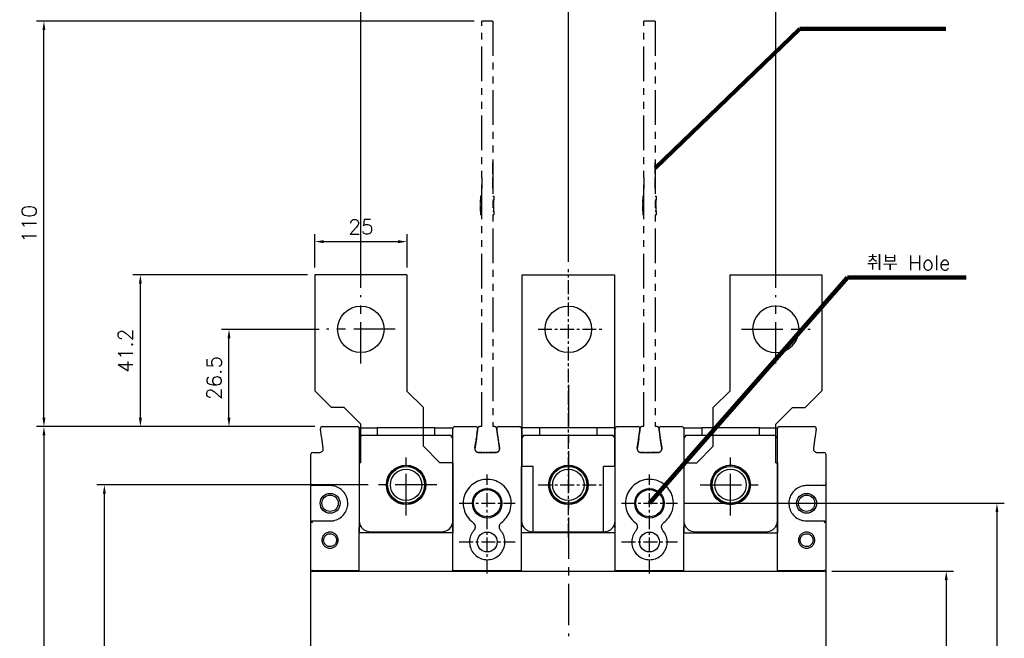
# Model space of a CAD drawing. Extents: x -2149 to 2710, y -907 to 1857.
# Tile 9 of 20: x -1376 to -1109, y 1444 to 1612. Entities that reach past the tile are written whole.
import ezdxf

# ---------------------------------------------------------------- set-up
doc = ezdxf.new("R2010")
doc.units = 0
doc.header["$LTSCALE"] = 3
doc.header["$MEASUREMENT"] = 0
doc.linetypes.add('CENTER', pattern=[2, 1.25, -0.25, 0.25, -0.25])
doc.linetypes.add('PHANTOM2', pattern=[1.25, 0.625, -0.125, 0.125, -0.125, 0.125, -0.125])
doc.layers.get('0').update_dxf_attribs({"linetype": 'CONTINUOUS'})
doc.layers.get('Defpoints').update_dxf_attribs({"linetype": 'CONTINUOUS'})
for name, color, linetype in [('ce', 4, 'CENTER'), ('cen', 1, 'CENTER'), ('di', 3, 'CONTINUOUS'), ('DIM', 3, 'CONTINUOUS'), ('dwg', 7, 'CONTINUOUS'), ('TOP', 7, 'CONTINUOUS')]:
    doc.layers.add(name, color=color, linetype=linetype)
doc.styles.add('KIM', font='ROMANS.shx', dxfattribs={"height": 5, "bigfont": 'GSG1.shx'})
doc.styles.get("Standard").update_dxf_attribs({"font": 'romans.shx', "height": 4, "bigfont": 'ghs.shx'})
doc.dimstyles.get("Standard").update_dxf_attribs({"dimtxt": 0.18, "dimasz": 0.18, "dimexe": 0.18, "dimexo": 0.0625, "dimgap": 0.09, "dimtad": 0, "dimtih": 1, "dimtoh": 1, "dimdec": 4, "dimzin": 0, "dimdsep": 46, "dimtxsty": 'Standard', "dimcen": 0.09, "dimadec": 0, "dimazin": 0, "dimtfac": 1, "dimtdec": 4, "dimtofl": 0, "dimtmove": 0, "dimatfit": 3, "dimfxl": 0, "dimtolj": 1, "dimtzin": 0, "dimarcsym": 0})
doc.dimstyles.new('STANDARD$0', dxfattribs={"dimtxt": 5, "dimasz": 5, "dimexe": 1, "dimexo": 2, "dimgap": 2, "dimtad": 1, "dimdec": 4, "dimzin": 12, "dimdsep": 46, "dimtxsty": 'KIM', "dimcen": -1, "dimdle": 0.1, "dimadec": 0, "dimazin": 0, "dimtfac": 1, "dimtdec": 4, "dimtmove": 0, "dimatfit": 3, "dimfxl": 0, "dimtolj": 1, "dimtzin": 0, "dimarcsym": 0})

# ---------------------------------------------------------------- blocks, each defined once
blk = doc.blocks.new('fsadfsafas')
at = {"layer": 'cen', "ltscale": 3}
for p, q in [((614, 610.86), (614, 629.46)), ((623.3, 620.16), (604.7, 620.16)), ((626.25, 569.66), (626.25, 586.26)), ((634.55, 577.96), (617.95, 577.96))]:
    blk.add_line(p, q, dxfattribs=at)
at = {"layer": 'dwg'}
for p, q in [((626.5, 634.96), (601.5, 634.96)), ((601.5, 634.96), (601.5, 603.46)), ((626.5, 634.96), (626.5, 603.41)), ((601.5, 603.46), (606, 598.96)), ((626.5, 603.41), (630.95, 598.96)), ((609.5, 598.96), (606, 598.96)), ((609.5, 598.96), (614, 594.46)), ((630.95, 588.46), (630.95, 598.96)), ((614, 583.96), (614, 594.46)), ((635.45, 583.96), (630.95, 588.46)), ((614, 583.96), (613.55, 583.96)), ((613.55, 583.96), (613.55, 564.96)), ((638.95, 583.96), (635.45, 583.96)), ((638.95, 583.96), (638.95, 564.96)), ((638.95, 564.96), (613.55, 564.96))]:
    blk.add_line(p, q, dxfattribs=at)
for centre, radius in [((614, 620.16), 6.3), ((626.25, 577.96), 5.3)]:
    blk.add_circle(centre, radius, dxfattribs=at)
blk = doc.blocks.new('fsadfsaf')
for p, q in [((574.65, 711.75), (574.65, 763.75)), ((574.65, 763.75), (599.65, 763.75)), ((599.65, 763.75), (599.65, 711.75)), ((577.65, 711.75), (574.45, 711.75)), ((574.45, 693.75), (574.45, 711.75)), ((577.65, 693.75), (577.65, 711.75)), ((596.65, 693.75), (596.65, 711.75)), ((599.85, 711.75), (596.65, 711.75)), ((599.85, 693.75), (599.85, 711.75)), ((599.85, 693.75), (574.45, 693.75))]:
    blk.add_line(p, q)
for centre, radius in [((587.15, 748.95), 6.3), ((587.15, 706.75), 5.3)]:
    blk.add_circle(centre, radius)
at = {"layer": 'cen'}
for p, q in [((587.15, 692.49), (587.15, 765.27)), ((578.96, 748.95), (596.21, 748.95)), ((578.96, 706.75), (596.21, 706.75))]:
    blk.add_line(p, q, dxfattribs=at)
blk = doc.blocks.new('*D9')
at = {"layer": 'Defpoints', "color": 0}
for p in [(-1227.43, 1631.81), (-1227.43, 1544.21), (-1283.68, 1537.18)]:
    blk.add_point(p, dxfattribs=at)
at = {"layer": 'di'}
for p, q in [((-1283.68, 1539.18), (-1283.68, 1633.81)), ((-1281.28, 1631.81), (-1229.83, 1631.81)), ((-1227.43, 1546.21), (-1227.43, 1633.81))]:
    blk.add_line(p, q, dxfattribs=at)
for points in [[(-1281.28, 1632.21), (-1281.28, 1631.41), (-1283.68, 1631.81)], [(-1229.83, 1632.21), (-1229.83, 1631.41), (-1227.43, 1631.81)]]:
    blk.add_solid(points, dxfattribs=at)
at = {"layer": 'di', "insert": (-1255.3, 1635.81), "char_height": 4, "attachment_point": 5}
blk.add_mtext('\\A1;56.3', dxfattribs=at)
blk = doc.blocks.new('*D10')
at = {"layer": 'Defpoints', "color": 0}
for p in [(-1227.43, 1631.81), (-1227.43, 1544.21), (-1171.18, 1537.18)]:
    blk.add_point(p, dxfattribs=at)
at = {"layer": 'di'}
for p, q in [((-1227.43, 1546.21), (-1227.43, 1633.81)), ((-1173.58, 1631.81), (-1225.03, 1631.81)), ((-1171.18, 1539.18), (-1171.18, 1633.81))]:
    blk.add_line(p, q, dxfattribs=at)
for points in [[(-1225.03, 1632.21), (-1225.03, 1631.41), (-1227.43, 1631.81)], [(-1173.58, 1632.21), (-1173.58, 1631.41), (-1171.18, 1631.81)]]:
    blk.add_solid(points, dxfattribs=at)
at = {"layer": 'di', "insert": (-1199.31, 1635.81), "char_height": 4, "attachment_point": 5}
blk.add_mtext('\\A1;56.3', dxfattribs=at)
blk = doc.blocks.new('*D18')
at = {"layer": 'Defpoints', "color": 0}
for p in [(-1294.15, 1501.48), (-1369.63, 1244.88), (-1294.15, 1244.88)]:
    blk.add_point(p, dxfattribs=at)
at = {"layer": 'di'}
for p, q in [((-1296.15, 1501.48), (-1371.63, 1501.48)), ((-1369.63, 1499.08), (-1369.63, 1247.28)), ((-1296.15, 1244.88), (-1371.63, 1244.88))]:
    blk.add_line(p, q, dxfattribs=at)
for points in [[(-1370.03, 1499.08), (-1369.23, 1499.08), (-1369.63, 1501.48)], [(-1370.03, 1247.28), (-1369.23, 1247.28), (-1369.63, 1244.88)]]:
    blk.add_solid(points, dxfattribs=at)
at = {"layer": 'di', "insert": (-1373.63, 1373.18), "char_height": 4, "attachment_point": 5, "rotation": 90}
blk.add_mtext('\\A1;257', dxfattribs=at)
blk = doc.blocks.new('*D19')
at = {"layer": 'Defpoints', "color": 0}
for p in [(-1353.24, 1485.68), (-1279.73, 1485.68), (-1279.73, 1260.68)]:
    blk.add_point(p, dxfattribs=at)
at = {"layer": 'di'}
for p, q in [((-1281.73, 1485.68), (-1355.24, 1485.68)), ((-1353.24, 1263.08), (-1353.24, 1483.28)), ((-1281.73, 1260.68), (-1355.24, 1260.68))]:
    blk.add_line(p, q, dxfattribs=at)
for points in [[(-1353.64, 1483.28), (-1352.84, 1483.28), (-1353.24, 1485.68)], [(-1353.64, 1263.08), (-1352.84, 1263.08), (-1353.24, 1260.68)]]:
    blk.add_solid(points, dxfattribs=at)
at = {"layer": 'di', "insert": (-1357.24, 1373.18), "char_height": 4, "attachment_point": 5, "rotation": 90}
blk.add_mtext('\\A1;225', dxfattribs=at)
blk = doc.blocks.new('*D21')
at = {"layer": 'Defpoints', "color": 0}
for p in [(-1369.63, 1611.48), (-1250.93, 1611.48), (-1294.15, 1501.48)]:
    blk.add_point(p, dxfattribs=at)
at = {"layer": 'di'}
for p, q in [((-1252.93, 1611.48), (-1371.63, 1611.48)), ((-1369.63, 1503.88), (-1369.63, 1609.08)), ((-1296.15, 1501.48), (-1371.63, 1501.48))]:
    blk.add_line(p, q, dxfattribs=at)
for points in [[(-1370.03, 1609.08), (-1369.23, 1609.08), (-1369.63, 1611.48)], [(-1370.03, 1503.88), (-1369.23, 1503.88), (-1369.63, 1501.48)]]:
    blk.add_solid(points, dxfattribs=at)
at = {"layer": 'di', "insert": (-1373.63, 1556.48), "char_height": 4, "attachment_point": 5, "rotation": 90}
blk.add_mtext('\\A1;110', dxfattribs=at)
blk = doc.blocks.new('*D40')
at = {"layer": 'Defpoints', "color": 0}
for p in [(-1271.18, 1551.67), (-1296.18, 1542.68), (-1271.18, 1542.68)]:
    blk.add_point(p, dxfattribs=at)
at = {"layer": 'di'}
for p, q in [((-1296.18, 1544.68), (-1296.18, 1553.67)), ((-1293.78, 1551.67), (-1273.58, 1551.67)), ((-1271.18, 1544.68), (-1271.18, 1553.67))]:
    blk.add_line(p, q, dxfattribs=at)
for points in [[(-1293.78, 1552.07), (-1293.78, 1551.27), (-1296.18, 1551.67)], [(-1273.58, 1552.07), (-1273.58, 1551.27), (-1271.18, 1551.67)]]:
    blk.add_solid(points, dxfattribs=at)
at = {"layer": 'di', "insert": (-1283.68, 1555.67), "char_height": 4, "attachment_point": 5}
blk.add_mtext('\\A1;25', dxfattribs=at)
blk = doc.blocks.new('*D42')
at = {"layer": 'Defpoints', "color": 0}
for p in [(-1319.45, 1527.88), (-1292.98, 1527.88), (-1294.15, 1501.48)]:
    blk.add_point(p, dxfattribs=at)
at = {"layer": 'di'}
for p, q in [((-1294.98, 1527.88), (-1321.45, 1527.88)), ((-1319.45, 1503.88), (-1319.45, 1525.48)), ((-1296.15, 1501.48), (-1321.45, 1501.48))]:
    blk.add_line(p, q, dxfattribs=at)
for points in [[(-1319.85, 1525.48), (-1319.05, 1525.48), (-1319.45, 1527.88)], [(-1319.85, 1503.88), (-1319.05, 1503.88), (-1319.45, 1501.48)]]:
    blk.add_solid(points, dxfattribs=at)
at = {"layer": 'di', "insert": (-1323.45, 1514.68), "char_height": 4, "attachment_point": 5, "rotation": 90}
blk.add_mtext('\\A1;26.5', dxfattribs=at)
blk = doc.blocks.new('*D107')
at = {"layer": 'Defpoints', "color": 0}
for p in [(-1158.03, 1462.28), (-1158.6, 1284.08), (-1124.96, 1284.08)]:
    blk.add_point(p, dxfattribs=at)
at = {"layer": 'di'}
for p, q in [((-1156.03, 1462.28), (-1122.96, 1462.28)), ((-1124.96, 1459.88), (-1124.96, 1286.48)), ((-1156.6, 1284.08), (-1122.96, 1284.08))]:
    blk.add_line(p, q, dxfattribs=at)
for points in [[(-1125.36, 1459.88), (-1124.56, 1459.88), (-1124.96, 1462.28)], [(-1125.36, 1286.48), (-1124.56, 1286.48), (-1124.96, 1284.08)]]:
    blk.add_solid(points, dxfattribs=at)
at = {"layer": 'di', "insert": (-1128.96, 1373.18), "char_height": 4, "attachment_point": 5, "rotation": 90}
blk.add_mtext('\\A1;179', dxfattribs=at)
blk = doc.blocks.new('*D106')
at = {"layer": 'Defpoints', "color": 0}
for p in [(-1197.86, 1480.68), (-1197.85, 1265.68), (-1111.22, 1265.68)]:
    blk.add_point(p, dxfattribs=at)
at = {"layer": 'di'}
for p, q in [((-1195.86, 1480.68), (-1109.22, 1480.68)), ((-1111.22, 1478.28), (-1111.22, 1268.08)), ((-1195.85, 1265.68), (-1109.22, 1265.68))]:
    blk.add_line(p, q, dxfattribs=at)
for points in [[(-1111.62, 1478.28), (-1110.82, 1478.28), (-1111.22, 1480.68)], [(-1111.62, 1268.08), (-1110.82, 1268.08), (-1111.22, 1265.68)]]:
    blk.add_solid(points, dxfattribs=at)
at = {"layer": 'di', "insert": (-1115.22, 1373.18), "char_height": 4, "attachment_point": 5, "rotation": 90}
blk.add_mtext('\\A1;215', dxfattribs=at)
blk = doc.blocks.new('ftuseduets')
at = {"layer": 'DIM', "color": 4, "linetype": 'PHANTOM2', "ltscale": 0.2}
for p, q in [((507.828, 171.36), (507.984, 172.446)), ((509.005, 172.446), (509.163, 171.361))]:
    blk.add_line(p, q, dxfattribs=at)
for centre, radius, start, end in [((508.083, 172.432), 0.1, 90, 171.87), ((508.907, 172.432), 0.1, 8.2422, 90), ((508.026, 171.332), 0.2, 171.87, 270), ((508.965, 171.332), 0.2, 270, 8.2422)]:
    blk.add_arc(centre, radius, start, end, dxfattribs=at)
at = {"layer": 'TOP', "color": 4, "linetype": 'PHANTOM2'}
for p, q in [((508.196, 172.532), (508.196, 194.532)), ((508.796, 194.532), (508.196, 194.532)), ((508.796, 194.532), (508.796, 172.532)), ((508.796, 186.258), (508.796, 186.863)), ((508.196, 186.056), (508.196, 185.45)), ((508.796, 185.45), (508.796, 186.056)), ((508.156, 185.032), (508.136, 185.032)), ((508.136, 185.032), (508.136, 184.965)), ((508.136, 184.958), (508.136, 184.936)), ((508.136, 184.928), (508.136, 184.906)), ((508.136, 184.899), (508.136, 184.832)), ((508.136, 184.632), (508.136, 184.832)), ((508.156, 184.832), (508.136, 184.832)), ((508.165, 185.032), (508.158, 185.032)), ((508.165, 184.832), (508.158, 184.832)), ((508.174, 185.032), (508.167, 185.032)), ((508.174, 184.832), (508.167, 184.832)), ((508.196, 185.032), (508.176, 185.032)), ((508.196, 184.832), (508.176, 184.832)), ((508.796, 185.032), (508.816, 185.032)), ((508.796, 184.832), (508.816, 184.832)), ((508.818, 185.032), (508.825, 185.032)), ((508.818, 184.832), (508.825, 184.832)), ((508.827, 185.032), (508.834, 185.032)), ((508.827, 184.832), (508.834, 184.832)), ((508.836, 185.032), (508.856, 185.032)), ((508.836, 184.832), (508.856, 184.832)), ((508.856, 185.032), (508.856, 184.965)), ((508.856, 184.958), (508.856, 184.936)), ((508.856, 184.928), (508.856, 184.906)), ((508.856, 184.899), (508.856, 184.832)), ((508.856, 184.632), (508.856, 184.832)), ((508.136, 184.543), (508.136, 184.61)), ((508.136, 184.454), (508.136, 184.521)), ((508.136, 184.232), (508.136, 184.432)), ((508.136, 184.232), (508.136, 184.165)), ((508.156, 184.232), (508.136, 184.232)), ((508.165, 184.232), (508.158, 184.232)), ((508.174, 184.232), (508.167, 184.232)), ((508.196, 184.232), (508.176, 184.232)), ((508.796, 184.232), (508.816, 184.232)), ((508.818, 184.232), (508.825, 184.232)), ((508.827, 184.232), (508.834, 184.232)), ((508.836, 184.232), (508.856, 184.232)), ((508.856, 184.543), (508.856, 184.61)), ((508.856, 184.454), (508.856, 184.521)), ((508.856, 184.232), (508.856, 184.432)), ((508.856, 184.232), (508.856, 184.165)), ((508.136, 184.158), (508.136, 184.136)), ((508.136, 184.128), (508.136, 184.106)), ((508.136, 184.099), (508.136, 184.032)), ((508.156, 184.032), (508.136, 184.032)), ((508.165, 184.032), (508.158, 184.032)), ((508.174, 184.032), (508.167, 184.032)), ((508.196, 184.032), (508.176, 184.032)), ((508.796, 184.032), (508.816, 184.032)), ((508.818, 184.032), (508.825, 184.032)), ((508.827, 184.032), (508.834, 184.032)), ((508.836, 184.032), (508.856, 184.032)), ((508.856, 184.158), (508.856, 184.136)), ((508.856, 184.128), (508.856, 184.106)), ((508.856, 184.099), (508.856, 184.032))]:
    blk.add_line(p, q, dxfattribs=at)
at = {"layer": 'TOP', "color": 4, "linetype": 'PHANTOM2', "ltscale": 0.2}
for p, q in [((508.196, 172.532), (508.083, 172.532)), ((508.907, 172.532), (508.796, 172.532)), ((508.833, 172.532), (508.796, 172.532)), ((508.85, 172.532), (508.838, 172.532)), ((508.867, 172.532), (508.854, 172.532)), ((508.907, 172.532), (508.871, 172.532)), ((508.965, 171.132), (508.026, 171.132))]:
    blk.add_line(p, q, dxfattribs=at)
blk = doc.blocks.new('123126')
at = {"layer": 'ce'}
blk.add_blockref('ftuseduets', (-1607.61, 1643.428), dxfattribs=at)
blk = doc.blocks.new('*D115')
at = {"layer": 'Defpoints', "color": 0}
for p in [(-1343.48, 1542.68), (-1296.18, 1542.68), (-1294.15, 1501.48)]:
    blk.add_point(p, dxfattribs=at)
at = {"layer": 'di'}
for p, q in [((-1298.18, 1542.68), (-1345.48, 1542.68)), ((-1343.48, 1503.88), (-1343.48, 1540.28)), ((-1296.15, 1501.48), (-1345.48, 1501.48))]:
    blk.add_line(p, q, dxfattribs=at)
for points in [[(-1343.88, 1540.28), (-1343.08, 1540.28), (-1343.48, 1542.68)], [(-1343.88, 1503.88), (-1343.08, 1503.88), (-1343.48, 1501.48)]]:
    blk.add_solid(points, dxfattribs=at)
at = {"layer": 'di', "insert": (-1347.48, 1522.08), "char_height": 4, "attachment_point": 5, "rotation": 90}
blk.add_mtext('\\A1;41.2', dxfattribs=at)

msp = doc.modelspace()

# ---------------------------------------------------------------- linework, layer by layer
for p, q in [((-1294.155, 1501.484), (-1284.631, 1501.484)), ((-1284.173, 1501.184), (-1279.231, 1501.184)), ((-1279.231, 1501.184), (-1279.231, 1499.184)), ((-1263.631, 1501.184), (-1279.231, 1501.184)), ((-1263.631, 1499.184), (-1263.631, 1501.184)), ((-1263.631, 1501.184), (-1258.689, 1501.184)), ((-1258.231, 1501.484), (-1252.508, 1501.484)), ((-1246.355, 1501.484), (-1240.631, 1501.484)), ((-1235.231, 1501.184), (-1240.173, 1501.184)), ((-1235.231, 1501.184), (-1235.231, 1499.184)), ((-1219.631, 1501.184), (-1235.231, 1501.184)), ((-1219.631, 1499.184), (-1219.631, 1501.184)), ((-1214.689, 1501.184), (-1219.631, 1501.184)), ((-1214.231, 1501.484), (-1208.508, 1501.484)), ((-1202.355, 1501.484), (-1196.631, 1501.484)), ((-1196.173, 1501.184), (-1191.231, 1501.184)), ((-1191.231, 1501.184), (-1191.231, 1499.184)), ((-1175.631, 1501.184), (-1191.231, 1501.184)), ((-1175.631, 1499.184), (-1175.631, 1501.184)), ((-1175.631, 1501.184), (-1170.689, 1501.184)), ((-1170.231, 1501.484), (-1160.708, 1501.484)), ((-1293.894, 1495.625), (-1294.292, 1498.413)), ((-1283.531, 1499.184), (-1284.131, 1498.334)), ((-1284.131, 1498.484), (-1284.131, 1475.984)), ((-1283.531, 1499.184), (-1259.331, 1499.184)), ((-1258.731, 1498.334), (-1259.331, 1499.184)), ((-1258.731, 1475.984), (-1258.731, 1498.484)), ((-1252.37, 1498.413), (-1252.768, 1495.625)), ((-1252.343, 1498.304), (-1252.768, 1495.325)), ((-1246.52, 1498.304), (-1246.094, 1495.325)), ((-1246.094, 1495.625), (-1246.492, 1498.413)), ((-1239.531, 1499.184), (-1240.131, 1498.334)), ((-1240.131, 1498.484), (-1240.131, 1475.984)), ((-1239.531, 1499.184), (-1215.331, 1499.184)), ((-1214.731, 1498.334), (-1215.331, 1499.184)), ((-1214.731, 1475.984), (-1214.731, 1498.484)), ((-1208.37, 1498.413), (-1208.768, 1495.625)), ((-1208.343, 1498.304), (-1208.768, 1495.325)), ((-1202.52, 1498.304), (-1202.094, 1495.325)), ((-1202.094, 1495.625), (-1202.492, 1498.413)), ((-1195.531, 1499.184), (-1196.131, 1498.334)), ((-1196.131, 1498.484), (-1196.131, 1475.984)), ((-1195.531, 1499.184), (-1171.331, 1499.184)), ((-1170.731, 1498.334), (-1171.331, 1499.184)), ((-1170.731, 1475.984), (-1170.731, 1498.484)), ((-1160.57, 1498.413), (-1160.968, 1495.625)), ((-1297.231, 1485.984), (-1297.231, 1493.984)), ((-1296.731, 1494.484), (-1294.884, 1494.484)), ((-1251.778, 1494.484), (-1247.084, 1494.484)), ((-1207.778, 1494.484), (-1203.084, 1494.484)), ((-1159.978, 1494.484), (-1158.131, 1494.484)), ((-1157.631, 1493.984), (-1157.631, 1485.984)), ((-1297.231, 1475.384), (-1297.231, 1485.984)), ((-1292.031, 1485.484), (-1296.731, 1485.484)), ((-1158.131, 1485.484), (-1162.831, 1485.484)), ((-1157.631, 1485.984), (-1157.631, 1475.384)), ((-1297.231, 1461.984), (-1297.231, 1475.384)), ((-1296.731, 1475.884), (-1292.031, 1475.884)), ((-1284.131, 1462.484), (-1284.131, 1474.181)), ((-1258.731, 1462.484), (-1258.731, 1474.181)), ((-1240.131, 1462.484), (-1240.131, 1474.181)), ((-1214.731, 1462.484), (-1214.731, 1474.181)), ((-1196.131, 1462.484), (-1196.131, 1474.181)), ((-1170.731, 1462.484), (-1170.731, 1474.181)), ((-1162.831, 1475.884), (-1158.131, 1475.884)), ((-1157.631, 1475.384), (-1157.631, 1461.984)), ((-1281.131, 1472.984), (-1261.731, 1472.984)), ((-1237.131, 1472.984), (-1217.731, 1472.984)), ((-1193.131, 1472.984), (-1173.731, 1472.984)), ((-1297.231, 1461.719), (-1297.231, 1461.984)), ((-1297.231, 1284.649), (-1297.231, 1461.719)), ((-1296.949, 1462.484), (-1296.949, 1462.283)), ((-1296.782, 1462.484), (-1296.949, 1462.484)), ((-1296.931, 1462.284), (-1157.931, 1462.284)), ((-1296.782, 1462.484), (-1284.131, 1462.484)), ((-1258.731, 1462.484), (-1240.131, 1462.484)), ((-1214.731, 1462.484), (-1196.131, 1462.484)), ((-1170.731, 1462.484), (-1158.08, 1462.484)), ((-1157.913, 1462.484), (-1158.08, 1462.484)), ((-1157.913, 1462.283), (-1157.913, 1462.484)), ((-1157.631, 1461.984), (-1157.631, 1461.719)), ((-1157.631, 1461.719), (-1157.631, 1284.649))]:
    msp.add_line(p, q)
at = {"flags": 128}
for points in [[(-1252.013, 1500.613), (-1252.009, 1500.72), (-1252.026, 1500.817)], [(-1208.013, 1500.613), (-1208.009, 1500.72), (-1208.026, 1500.817)]]:
    msp.add_lwpolyline(points, dxfattribs=at)
for centre, radius in [((-1271.431, 1485.684), 5.35), ((-1271.431, 1485.684), 5), ((-1271.431, 1485.684), 4.25), ((-1227.431, 1485.684), 5.35), ((-1227.431, 1485.684), 5), ((-1227.431, 1485.684), 4.25), ((-1183.431, 1485.684), 5.35), ((-1183.431, 1485.684), 5), ((-1183.431, 1485.684), 4.25), ((-1249.431, 1480.684), 4), ((-1205.431, 1480.684), 4), ((-1292.031, 1480.684), 2.7), ((-1292.031, 1480.684), 2.225), ((-1249.431, 1480.684), 3.7), ((-1205.431, 1480.684), 3.7), ((-1162.831, 1480.684), 2.7), ((-1162.831, 1480.684), 2.225), ((-1249.431, 1470.184), 2.7), ((-1205.431, 1470.184), 2.7)]:
    msp.add_circle(centre, radius)
for centre, radius, start, end in [((-1294.155, 1500.984), 0.5, 90, 188.1301), ((-1284.631, 1500.984), 0.5, 0, 90), ((-1258.231, 1500.984), 0.5, 90, 180), ((-1252.508, 1500.984), 0.5, 351.8699, 90), ((-1246.355, 1500.984), 0.5, 90, 188.1301), ((-1246.355, 1500.684), 0.5, 149.88444, 188.1301), ((-1240.631, 1500.984), 0.5, 0, 90), ((-1214.231, 1500.984), 0.5, 90, 180), ((-1208.508, 1500.984), 0.5, 351.8699, 90), ((-1202.355, 1500.984), 0.5, 90, 188.1301), ((-1202.355, 1500.684), 0.5, 156.2938, 188.1301), ((-1196.631, 1500.984), 0.5, 0, 90), ((-1170.231, 1500.984), 0.5, 90, 180), ((-1160.708, 1500.984), 0.5, 351.8699, 90), ((-1296.731, 1493.984), 0.5, 90, 180), ((-1158.131, 1493.984), 0.5, 0, 90), ((-1296.731, 1485.984), 0.5, 180, 270), ((-1158.131, 1485.984), 0.5, 270, 0), ((-1296.731, 1475.384), 0.5, 137.9984, 180), ((-1281.131, 1475.984), 3, 210.11955, 270), ((-1261.731, 1475.984), 3, 270, 330.26227), ((-1237.131, 1475.984), 3, 209.73773, 270), ((-1217.731, 1475.984), 3, 270, 330.26227), ((-1193.131, 1475.984), 3, 209.73773, 270), ((-1173.731, 1475.984), 3, 270, 329.88045), ((-1158.131, 1475.384), 0.5, 0, 42.0016)]:
    msp.add_arc(centre, radius, start, end)
for centre, major_axis, start_param, end_param in [((-1296.931, 1461.984), (0, -0.301), 3.1415927, 4.712389), ((-1157.931, 1461.984), (0, 0.301), 4.712389, 6.2831853)]:
    msp.add_ellipse(centre, major_axis=major_axis, ratio=0.9982744, start_param=start_param, end_param=end_param)
for points, knots in [([(-1294.292, 1498.413), (-1294.333, 1498.697), (-1294.414, 1499.265), (-1294.522, 1500.02), (-1294.603, 1500.586), (-1294.644, 1500.874), (-1294.648, 1500.903), (-1294.65, 1500.913)], [0, 0, 0, 0, 0.2174332, 0.4348541, 0.652388, 0.8686965, 1, 1, 1, 1]), ([(-1284.131, 1500.984), (-1284.131, 1500.956), (-1284.131, 1500.901), (-1284.131, 1500.466), (-1284.131, 1499.827), (-1284.131, 1499.125), (-1284.131, 1498.664), (-1284.131, 1498.484)], [0, 0, 0, 0, 0.216177, 0.4323752, 0.6479764, 0.8624563, 1, 1, 1, 1]), ([(-1258.731, 1498.484), (-1258.731, 1498.763), (-1258.731, 1499.32), (-1258.731, 1500.064), (-1258.731, 1500.629), (-1258.731, 1500.938), (-1258.731, 1500.971), (-1258.731, 1500.984)], [0, 0, 0, 0, 0.2116692, 0.4233033, 0.6359511, 0.850839, 1, 1, 1, 1]), ([(-1252.013, 1500.913), (-1252.016, 1500.886), (-1252.024, 1500.832), (-1252.085, 1500.41), (-1252.173, 1499.788), (-1252.274, 1499.084), (-1252.342, 1498.61), (-1252.37, 1498.413)], [0, 0, 0, 0, 0.21175, 0.4235127, 0.6352042, 0.8481867, 1, 1, 1, 1]), ([(-1246.492, 1498.413), (-1246.533, 1498.695), (-1246.613, 1499.257), (-1246.72, 1500.009), (-1246.801, 1500.574), (-1246.844, 1500.871), (-1246.848, 1500.901), (-1246.85, 1500.913)], [0, 0, 0, 0, 0.2162174, 0.4325031, 0.6470846, 0.8596141, 1, 1, 1, 1]), ([(-1240.131, 1500.984), (-1240.131, 1500.956), (-1240.131, 1500.9), (-1240.131, 1500.461), (-1240.131, 1499.817), (-1240.131, 1499.115), (-1240.131, 1498.659), (-1240.131, 1498.484)], [0, 0, 0, 0, 0.2178729, 0.4357917, 0.6524092, 0.8666222, 1, 1, 1, 1]), ([(-1214.731, 1498.484), (-1214.731, 1498.763), (-1214.731, 1499.32), (-1214.731, 1500.064), (-1214.731, 1500.629), (-1214.731, 1500.938), (-1214.731, 1500.971), (-1214.731, 1500.984)], [0, 0, 0, 0, 0.2116692, 0.4233033, 0.6359511, 0.850839, 1, 1, 1, 1]), ([(-1208.013, 1500.913), (-1208.016, 1500.886), (-1208.024, 1500.832), (-1208.085, 1500.41), (-1208.173, 1499.788), (-1208.274, 1499.084), (-1208.342, 1498.61), (-1208.37, 1498.413)], [0, 0, 0, 0, 0.21175, 0.4235127, 0.6352041, 0.8481867, 1, 1, 1, 1]), ([(-1202.492, 1498.413), (-1202.533, 1498.695), (-1202.613, 1499.257), (-1202.72, 1500.009), (-1202.801, 1500.574), (-1202.844, 1500.871), (-1202.848, 1500.901), (-1202.85, 1500.913)], [0, 0, 0, 0, 0.2162174, 0.4325031, 0.6470846, 0.8596141, 1, 1, 1, 1]), ([(-1196.131, 1500.984), (-1196.131, 1500.956), (-1196.131, 1500.9), (-1196.131, 1500.461), (-1196.131, 1499.817), (-1196.131, 1499.115), (-1196.131, 1498.659), (-1196.131, 1498.484)], [0, 0, 0, 0, 0.2178729, 0.4357917, 0.6524092, 0.8666222, 1, 1, 1, 1]), ([(-1170.731, 1498.484), (-1170.731, 1498.764), (-1170.731, 1499.324), (-1170.731, 1500.071), (-1170.731, 1500.636), (-1170.731, 1500.94), (-1170.731, 1500.971), (-1170.731, 1500.984)], [0, 0, 0, 0, 0.2132673, 0.4265184, 0.6402532, 0.85505, 1, 1, 1, 1]), ([(-1160.213, 1500.913), (-1160.217, 1500.886), (-1160.224, 1500.83), (-1160.286, 1500.402), (-1160.376, 1499.769), (-1160.477, 1499.066), (-1160.543, 1498.598), (-1160.57, 1498.413)], [0, 0, 0, 0, 0.213191, 0.4263131, 0.6411484, 0.857945, 1, 1, 1, 1]), ([(-1294.884, 1494.484), (-1294.772, 1494.495), (-1294.547, 1494.517), (-1294.247, 1494.69), (-1294.021, 1494.944), (-1293.881, 1495.27), (-1293.89, 1495.504), (-1293.894, 1495.625)], [0, 0, 0, 0, 0.19777454, 0.3953571, 0.5924541, 0.78913881, 1, 1, 1, 1]), ([(-1252.768, 1495.625), (-1252.773, 1495.513), (-1252.783, 1495.287), (-1252.655, 1494.967), (-1252.437, 1494.708), (-1252.134, 1494.522), (-1251.9, 1494.497), (-1251.778, 1494.484)], [0, 0, 0, 0, 0.1964016, 0.3928595, 0.5895785, 0.7867319, 1, 1, 1, 1]), ([(-1247.084, 1494.484), (-1246.972, 1494.495), (-1246.747, 1494.517), (-1246.447, 1494.69), (-1246.221, 1494.944), (-1246.081, 1495.27), (-1246.09, 1495.504), (-1246.094, 1495.625)], [0, 0, 0, 0, 0.1973377, 0.394695, 0.5920254, 0.7890442, 1, 1, 1, 1]), ([(-1208.768, 1495.625), (-1208.773, 1495.513), (-1208.783, 1495.287), (-1208.655, 1494.967), (-1208.437, 1494.708), (-1208.134, 1494.522), (-1207.9, 1494.497), (-1207.778, 1494.484)], [0, 0, 0, 0, 0.1964016, 0.3928595, 0.5895785, 0.7867319, 1, 1, 1, 1]), ([(-1203.084, 1494.484), (-1202.972, 1494.495), (-1202.747, 1494.517), (-1202.447, 1494.69), (-1202.221, 1494.944), (-1202.081, 1495.27), (-1202.09, 1495.504), (-1202.094, 1495.625)], [0, 0, 0, 0, 0.1973377, 0.3946958, 0.5920255, 0.7890443, 1, 1, 1, 1]), ([(-1160.968, 1495.625), (-1160.973, 1495.513), (-1160.983, 1495.287), (-1160.855, 1494.966), (-1160.636, 1494.707), (-1160.333, 1494.522), (-1160.1, 1494.497), (-1159.978, 1494.484)], [0, 0, 0, 0, 0.1964516, 0.3929378, 0.5895543, 0.7864782, 1, 1, 1, 1]), ([(-1245.539, 1475.478), (-1245.072, 1475.893), (-1244.061, 1476.79), (-1243.121, 1478.693), (-1242.809, 1480.881), (-1243.248, 1483.063), (-1244.383, 1484.973), (-1246.081, 1486.397), (-1248.15, 1487.182), (-1250.369, 1487.242), (-1252.486, 1486.562), (-1254.256, 1485.222), (-1255.481, 1483.379), (-1256.033, 1481.232), (-1255.838, 1479.027), (-1254.951, 1476.964), (-1253.866, 1475.973), (-1253.323, 1475.478)], [0, 0, 0, 0, 0.0576455, 0.1246599, 0.1917276, 0.2592147, 0.3268307, 0.3940899, 0.4611735, 0.5282591, 0.5958477, 0.6633841, 0.7305035, 0.797489, 0.8648338, 0.9324162, 1, 1, 1, 1]), ([(-1201.539, 1475.478), (-1201.072, 1475.893), (-1200.061, 1476.79), (-1199.121, 1478.693), (-1198.809, 1480.881), (-1199.248, 1483.063), (-1200.383, 1484.973), (-1202.081, 1486.397), (-1204.15, 1487.182), (-1206.369, 1487.242), (-1208.486, 1486.562), (-1210.256, 1485.222), (-1211.481, 1483.379), (-1212.033, 1481.232), (-1211.838, 1479.027), (-1210.951, 1476.964), (-1209.866, 1475.973), (-1209.323, 1475.478)], [0, 0, 0, 0, 0.0576455, 0.1246599, 0.1917276, 0.2592147, 0.3268307, 0.3940899, 0.4611735, 0.5282591, 0.5958477, 0.6633841, 0.7305035, 0.797489, 0.8648338, 0.9324162, 1, 1, 1, 1]), ([(-1292.031, 1475.884), (-1291.856, 1475.89), (-1291.145, 1475.914), (-1289.917, 1476.275), (-1288.578, 1477.219), (-1287.627, 1478.556), (-1287.171, 1480.132), (-1287.261, 1481.771), (-1287.89, 1483.289), (-1288.983, 1484.503), (-1290.417, 1485.326), (-1291.493, 1485.431), (-1292.031, 1485.484)], [0, 0, 0, 0, 0.0349024, 0.1422144, 0.2496426, 0.3568779, 0.4640098, 0.5713243, 0.6787558, 0.7859579, 0.8929777, 1, 1, 1, 1]), ([(-1162.831, 1485.484), (-1163.006, 1485.478), (-1163.717, 1485.454), (-1164.945, 1485.093), (-1166.284, 1484.149), (-1167.236, 1482.812), (-1167.692, 1481.236), (-1167.601, 1479.598), (-1166.972, 1478.079), (-1165.879, 1476.865), (-1164.445, 1476.042), (-1163.369, 1475.937), (-1162.831, 1475.884)], [0, 0, 0, 0, 0.0349024, 0.1422145, 0.2496426, 0.356878, 0.4640098, 0.5713242, 0.6787557, 0.7859579, 0.8929777, 1, 1, 1, 1]), ([(-1296.731, 1475.884), (-1296.732, 1475.884), (-1296.786, 1475.884), (-1296.9, 1475.865), (-1297.025, 1475.798), (-1297.088, 1475.733), (-1297.103, 1475.719)], [0, 0, 0, 0, 0.0083714, 0.4041021, 0.8638238, 1, 1, 1, 1]), ([(-1297.103, 1475.719), (-1297.053, 1475.665), (-1296.957, 1475.561), (-1296.84, 1475.442), (-1296.783, 1475.385), (-1296.782, 1475.384)], [0, 0, 0, 0, 0.5110215, 0.9909427, 1, 1, 1, 1]), ([(-1284.131, 1475.984), (-1284.102, 1475.646), (-1284.056, 1475.116), (-1283.814, 1474.648), (-1283.726, 1474.479)], [0, 0, 0, 0, 0.63774542, 1, 1, 1, 1]), ([(-1284.131, 1474.181), (-1284.131, 1474.189), (-1284.13, 1474.204), (-1284.126, 1474.222), (-1284.118, 1474.234), (-1284.113, 1474.238), (-1284.111, 1474.24)], [0, 0, 0, 0, 0.3476387, 0.6977052, 0.8729383, 1, 1, 1, 1]), ([(-1283.726, 1474.479), (-1283.726, 1474.478), (-1283.726, 1474.478), (-1283.73, 1474.473), (-1283.761, 1474.451), (-1283.847, 1474.397), (-1283.967, 1474.324), (-1284.063, 1474.268), (-1284.111, 1474.24)], [0, 0, 0, 0, 0.0240307, 0.0863001, 0.3148167, 0.5432401, 0.7716189, 1, 1, 1, 1]), ([(-1259.126, 1474.496), (-1259.042, 1474.661), (-1258.805, 1475.124), (-1258.76, 1475.648), (-1258.731, 1475.984)], [0, 0, 0, 0, 0.3574548, 1, 1, 1, 1]), ([(-1259.126, 1474.496), (-1259.126, 1474.496), (-1259.126, 1474.495), (-1259.124, 1474.491), (-1259.099, 1474.471), (-1259.019, 1474.419), (-1258.903, 1474.348), (-1258.808, 1474.292), (-1258.76, 1474.265)], [0, 0, 0, 0, 0.0208296, 0.0606004, 0.2956476, 0.5304868, 0.765245, 1, 1, 1, 1]), ([(-1258.76, 1474.265), (-1258.756, 1474.262), (-1258.747, 1474.255), (-1258.737, 1474.234), (-1258.732, 1474.208), (-1258.731, 1474.189), (-1258.731, 1474.181)], [0, 0, 0, 0, 0.15904823, 0.36660836, 0.74923667, 1, 1, 1, 1]), ([(-1253.323, 1475.478), (-1253.215, 1475.382), (-1252.98, 1475.174), (-1252.763, 1474.731), (-1252.694, 1474.227), (-1252.79, 1473.718), (-1252.984, 1473.441), (-1253.08, 1473.302)], [0, 0, 0, 0, 0.1767702, 0.3824571, 0.5882182, 0.7941418, 1, 1, 1, 1]), ([(-1245.782, 1473.302), (-1245.866, 1473.419), (-1246.049, 1473.674), (-1246.164, 1474.152), (-1246.12, 1474.66), (-1245.914, 1475.136), (-1245.664, 1475.364), (-1245.539, 1475.478)], [0, 0, 0, 0, 0.1762349, 0.3819524, 0.5878501, 0.7939744, 1, 1, 1, 1]), ([(-1240.131, 1475.984), (-1240.102, 1475.648), (-1240.057, 1475.124), (-1239.821, 1474.661), (-1239.736, 1474.496)], [0, 0, 0, 0, 0.6425453, 1, 1, 1, 1]), ([(-1240.131, 1474.181), (-1240.131, 1474.192), (-1240.13, 1474.213), (-1240.124, 1474.239), (-1240.113, 1474.257), (-1240.105, 1474.262), (-1240.102, 1474.265)], [0, 0, 0, 0, 0.3460891, 0.694524, 0.8684932, 1, 1, 1, 1]), ([(-1239.736, 1474.496), (-1239.736, 1474.496), (-1239.736, 1474.495), (-1239.738, 1474.491), (-1239.763, 1474.471), (-1239.843, 1474.419), (-1239.96, 1474.348), (-1240.055, 1474.292), (-1240.102, 1474.265)], [0, 0, 0, 0, 0.0208297, 0.0606006, 0.295648, 0.5304888, 0.7652457, 1, 1, 1, 1]), ([(-1215.126, 1474.496), (-1215.042, 1474.661), (-1214.805, 1475.124), (-1214.76, 1475.648), (-1214.731, 1475.984)], [0, 0, 0, 0, 0.3574547, 1, 1, 1, 1]), ([(-1215.126, 1474.496), (-1215.126, 1474.496), (-1215.126, 1474.495), (-1215.124, 1474.491), (-1215.099, 1474.471), (-1215.019, 1474.419), (-1214.903, 1474.348), (-1214.808, 1474.292), (-1214.76, 1474.265)], [0, 0, 0, 0, 0.0208297, 0.0606006, 0.295648, 0.5304888, 0.7652457, 1, 1, 1, 1]), ([(-1214.76, 1474.265), (-1214.756, 1474.262), (-1214.747, 1474.255), (-1214.737, 1474.234), (-1214.732, 1474.208), (-1214.731, 1474.189), (-1214.731, 1474.181)], [0, 0, 0, 0, 0.1590608, 0.3666174, 0.7492414, 1, 1, 1, 1]), ([(-1209.323, 1475.478), (-1209.215, 1475.382), (-1208.98, 1475.174), (-1208.763, 1474.731), (-1208.694, 1474.227), (-1208.79, 1473.718), (-1208.984, 1473.441), (-1209.08, 1473.302)], [0, 0, 0, 0, 0.1767702, 0.3824571, 0.5882182, 0.7941418, 1, 1, 1, 1]), ([(-1201.782, 1473.302), (-1201.866, 1473.419), (-1202.049, 1473.674), (-1202.164, 1474.152), (-1202.12, 1474.66), (-1201.914, 1475.136), (-1201.664, 1475.364), (-1201.539, 1475.478)], [0, 0, 0, 0, 0.1762349, 0.3819524, 0.5878501, 0.7939744, 1, 1, 1, 1]), ([(-1196.131, 1475.984), (-1196.102, 1475.648), (-1196.057, 1475.124), (-1195.821, 1474.661), (-1195.736, 1474.496)], [0, 0, 0, 0, 0.6425452, 1, 1, 1, 1]), ([(-1196.131, 1474.181), (-1196.131, 1474.192), (-1196.13, 1474.213), (-1196.124, 1474.239), (-1196.113, 1474.257), (-1196.105, 1474.262), (-1196.102, 1474.265)], [0, 0, 0, 0, 0.3460913, 0.6945292, 0.8684999, 1, 1, 1, 1]), ([(-1195.736, 1474.496), (-1195.736, 1474.496), (-1195.736, 1474.495), (-1195.738, 1474.491), (-1195.763, 1474.471), (-1195.843, 1474.419), (-1195.96, 1474.348), (-1196.055, 1474.292), (-1196.102, 1474.265)], [0, 0, 0, 0, 0.0208296, 0.0606004, 0.2956476, 0.5304868, 0.765245, 1, 1, 1, 1]), ([(-1171.136, 1474.479), (-1171.048, 1474.648), (-1170.806, 1475.116), (-1170.76, 1475.646), (-1170.731, 1475.984)], [0, 0, 0, 0, 0.36225458, 1, 1, 1, 1]), ([(-1171.136, 1474.479), (-1171.136, 1474.478), (-1171.136, 1474.478), (-1171.132, 1474.473), (-1171.101, 1474.451), (-1171.015, 1474.397), (-1170.895, 1474.324), (-1170.799, 1474.268), (-1170.752, 1474.24)], [0, 0, 0, 0, 0.0240307, 0.0863001, 0.3148167, 0.5432401, 0.7716189, 1, 1, 1, 1]), ([(-1170.752, 1474.24), (-1170.749, 1474.237), (-1170.742, 1474.232), (-1170.734, 1474.217), (-1170.731, 1474.199), (-1170.731, 1474.186), (-1170.731, 1474.181)], [0, 0, 0, 0, 0.1691145, 0.3857586, 0.7905078, 1, 1, 1, 1]), ([(-1157.76, 1475.719), (-1157.774, 1475.733), (-1157.837, 1475.798), (-1157.962, 1475.865), (-1158.077, 1475.884), (-1158.13, 1475.884), (-1158.131, 1475.884)], [0, 0, 0, 0, 0.1361762, 0.5958979, 0.9916286, 1, 1, 1, 1]), ([(-1158.08, 1475.384), (-1158.079, 1475.385), (-1158.022, 1475.442), (-1157.905, 1475.561), (-1157.809, 1475.665), (-1157.76, 1475.719)], [0, 0, 0, 0, 0.0090573, 0.4889785, 1, 1, 1, 1]), ([(-1289.829, 1470.684), (-1289.863, 1470.397), (-1289.932, 1469.823), (-1290.441, 1469.089), (-1291.175, 1468.606), (-1292.043, 1468.43), (-1292.909, 1468.606), (-1293.647, 1469.089), (-1294.135, 1469.823), (-1294.314, 1470.686), (-1294.136, 1471.548), (-1293.646, 1472.28), (-1292.908, 1472.762), (-1292.042, 1472.938), (-1291.174, 1472.761), (-1290.44, 1472.278), (-1289.931, 1471.545), (-1289.863, 1470.971), (-1289.829, 1470.684)], [0, 0, 0, 0, 0.0622507, 0.124664, 0.1872849, 0.2500194, 0.3127171, 0.375258, 0.4377337, 0.5001499, 0.5624032, 0.6247434, 0.6873253, 0.7500656, 0.8128155, 0.8754127, 0.9377772, 1, 1, 1, 1]), ([(-1290.281, 1470.684), (-1290.299, 1470.875), (-1290.333, 1471.235), (-1290.575, 1471.692), (-1290.875, 1472.019), (-1291.257, 1472.277), (-1291.65, 1472.41), (-1292.098, 1472.448), (-1292.492, 1472.392), (-1292.917, 1472.215), (-1293.257, 1471.959), (-1293.514, 1471.637), (-1293.72, 1471.227), (-1293.82, 1470.685), (-1293.721, 1470.143), (-1293.515, 1469.732), (-1293.257, 1469.41), (-1292.917, 1469.153), (-1292.554, 1469.002), (-1292.292, 1468.949), (-1292.128, 1468.936), (-1291.963, 1468.932), (-1291.65, 1468.958), (-1291.257, 1469.091), (-1290.875, 1469.349), (-1290.575, 1469.677), (-1290.333, 1470.133), (-1290.299, 1470.493), (-1290.281, 1470.684)], [0, 0, 0, 0, 0.05200373, 0.09810666, 0.13829268, 0.17254776, 0.22306138, 0.24987113, 0.29500156, 0.33063633, 0.37491596, 0.40995452, 0.44248196, 0.49977469, 0.55724486, 0.5898525, 0.62496527, 0.66928859, 0.70492254, 0.73184204, 0.74203147, 0.7500331, 0.7769033, 0.8274524, 0.86171635, 0.90190524, 0.94800526, 1, 1, 1, 1]), ([(-1253.08, 1473.302), (-1253.253, 1473.077), (-1253.751, 1472.427), (-1254.228, 1471.124), (-1254.274, 1469.488), (-1253.769, 1467.923), (-1252.778, 1466.616), (-1251.412, 1465.712), (-1249.824, 1465.308), (-1248.189, 1465.452), (-1246.693, 1466.13), (-1245.508, 1467.263), (-1244.762, 1468.723), (-1244.547, 1470.342), (-1244.852, 1471.969), (-1245.472, 1472.858), (-1245.782, 1473.302)], [0, 0, 0, 0, 0.0389932, 0.1127209, 0.1865914, 0.2607106, 0.334796, 0.4086203, 0.4823615, 0.5563266, 0.6304755, 0.7044802, 0.7782374, 0.8520288, 0.9260134, 1, 1, 1, 1]), ([(-1209.08, 1473.302), (-1209.253, 1473.077), (-1209.751, 1472.427), (-1210.228, 1471.124), (-1210.274, 1469.488), (-1209.769, 1467.923), (-1208.778, 1466.616), (-1207.412, 1465.712), (-1205.824, 1465.308), (-1204.189, 1465.452), (-1202.693, 1466.13), (-1201.508, 1467.263), (-1200.762, 1468.723), (-1200.547, 1470.342), (-1200.852, 1471.969), (-1201.472, 1472.858), (-1201.782, 1473.302)], [0, 0, 0, 0, 0.0389932, 0.1127209, 0.1865914, 0.2607106, 0.334796, 0.4086203, 0.4823615, 0.5563266, 0.6304755, 0.7044802, 0.7782374, 0.8520288, 0.9260134, 1, 1, 1, 1]), ([(-1160.607, 1470.684), (-1160.642, 1470.397), (-1160.711, 1469.823), (-1161.219, 1469.089), (-1161.953, 1468.607), (-1162.82, 1468.43), (-1163.686, 1468.606), (-1164.426, 1469.088), (-1164.914, 1469.823), (-1165.093, 1470.686), (-1164.914, 1471.548), (-1164.425, 1472.28), (-1163.685, 1472.762), (-1162.819, 1472.938), (-1161.951, 1472.761), (-1161.218, 1472.278), (-1160.71, 1471.545), (-1160.642, 1470.971), (-1160.607, 1470.684)], [0, 0, 0, 0, 0.0622495, 0.1246643, 0.1872873, 0.2500222, 0.3127183, 0.375258, 0.4377339, 0.5001513, 0.5624055, 0.6247436, 0.6873231, 0.7500634, 0.8128157, 0.8754149, 0.9377794, 1, 1, 1, 1]), ([(-1161.081, 1470.684), (-1161.103, 1470.895), (-1161.136, 1471.225), (-1161.348, 1471.636), (-1161.604, 1471.957), (-1161.944, 1472.214), (-1162.308, 1472.366), (-1162.57, 1472.419), (-1162.734, 1472.432), (-1162.899, 1472.437), (-1163.211, 1472.411), (-1163.605, 1472.277), (-1163.986, 1472.02), (-1164.288, 1471.692), (-1164.521, 1471.236), (-1164.613, 1470.686), (-1164.522, 1470.134), (-1164.289, 1469.677), (-1163.987, 1469.349), (-1163.606, 1469.091), (-1163.212, 1468.958), (-1162.764, 1468.92), (-1162.37, 1468.976), (-1161.945, 1469.153), (-1161.604, 1469.41), (-1161.349, 1469.732), (-1161.136, 1470.142), (-1161.103, 1470.473), (-1161.081, 1470.684)], [0, 0, 0, 0, 0.0573022, 0.0898264, 0.1248558, 0.1692265, 0.2048979, 0.2318434, 0.2420427, 0.2500512, 0.2769366, 0.3274705, 0.3617141, 0.4018752, 0.447939, 0.49989, 0.5519609, 0.5981194, 0.6383491, 0.6726365, 0.723179, 0.7499703, 0.7950197, 0.8306899, 0.8750551, 0.9100942, 0.9426361, 1, 1, 1, 1])]:
    msp.add_open_spline(points, degree=3, knots=knots)
at = {"layer": 'cen', "ltscale": 3}
msp.add_line((-1227.431, 1512.844), (-1227.431, 1444.678), dxfattribs=at)
at = {"layer": 'cen'}
for p, q in [((-1249.431, 1461.652), (-1249.431, 1488.514)), ((-1205.431, 1461.652), (-1205.431, 1488.514)), ((-1257.017, 1480.684), (-1241.845, 1480.684)), ((-1213.017, 1480.684), (-1197.845, 1480.684)), ((-1257.017, 1470.184), (-1241.845, 1470.184)), ((-1213.017, 1470.184), (-1197.845, 1470.184))]:
    msp.add_line(p, q, dxfattribs=at)

# ---------------------------------------------------------------- block references
msp.add_blockref('fsadfsaf', (-1814.579, 778.936))
at = {"layer": 'di', "xscale": 5, "yscale": 5, "zscale": 5}
for p in [(4246.142, -7578.318), (4290.142, -7578.318)]:
    msp.add_blockref('123126', p, dxfattribs=at)
at = {"layer": 'di'}
msp.add_blockref('fsadfsafas', (-1897.685, 907.726), dxfattribs=at)
at = {"layer": 'di', "xscale": -1}
msp.add_blockref('fsadfsafas', (-557.177, 907.726), dxfattribs=at)

# ---------------------------------------------------------------- texts
at = {"layer": 'di', "insert": (-1146.506, 1543.943), "char_height": 4, "attachment_point": 7}
msp.add_mtext('취부 Hole', dxfattribs=at)

# ---------------------------------------------------------------- dimensions: what is measured, and where the dimension line sits
at = {"layer": 'di'}
for p1, picture, middle in [((-1283.681, 1537.184), '*D9', (-1255.299, 1631.806)), ((-1171.181, 1537.184), '*D10', (-1199.306, 1631.806))]:
    dim = msp.add_linear_dim(base=(-1227.431, 1631.806), p1=p1, p2=(-1227.431, 1544.207), text='56.3', dimstyle='STANDARD$0', override={"dimtxt": 4, "dimasz": 2.4, "dimexe": 2, "dimdec": 2, "dimzin": 8, "dimtxsty": 'Standard', "dimcen": 0, "dimdle": 0, "dimclrd": 256, "dimclre": 256, "dimclrt": 256, "dimadec": 2, "dimazin": 2, "dimtfac": 0.6, "dimtdec": 2, "dimtzin": 8, "dimlwd": 65535, "dimlwe": 65535}, dxfattribs=at)
    dim.commit()
    dim.dimension.update_dxf_attribs({"geometry": picture, "text_midpoint": middle, "dimtype": 160})
for base, p1, p2, picture, middle in [((-1369.63, 1611.484), (-1294.155, 1501.484), (-1250.93, 1611.484), '*D21', (-1369.63, 1556.484)), ((-1343.484, 1542.684), (-1294.155, 1501.484), (-1296.181, 1542.684), '*D115', (-1343.484, 1522.084)), ((-1353.237, 1485.684), (-1279.731, 1260.684), (-1279.731, 1485.684), '*D19', (-1353.237, 1373.184))]:
    dim = msp.add_linear_dim(base=base, p1=p1, p2=p2, angle=90, dimstyle='STANDARD$0', override={"dimtxt": 4, "dimasz": 2.4, "dimexe": 2, "dimdec": 2, "dimzin": 8, "dimtxsty": 'Standard', "dimcen": 0, "dimdle": 0, "dimclrd": 256, "dimclre": 256, "dimclrt": 256, "dimadec": 2, "dimazin": 2, "dimtfac": 0.6, "dimtdec": 2, "dimtzin": 8, "dimlwd": 65535, "dimlwe": 65535}, dxfattribs=at)
    dim.commit()
    dim.dimension.update_dxf_attribs({"geometry": picture, "text_midpoint": middle, "dimtype": 160})
dim = msp.add_linear_dim(base=(-1271.181, 1551.672), p1=(-1296.181, 1542.684), p2=(-1271.181, 1542.684), dimstyle='STANDARD$0', override={"dimtxt": 4, "dimasz": 2.4, "dimexe": 2, "dimdec": 2, "dimzin": 8, "dimtxsty": 'Standard', "dimcen": 0, "dimdle": 0, "dimclrd": 256, "dimclre": 256, "dimclrt": 256, "dimadec": 2, "dimazin": 2, "dimtfac": 0.6, "dimtdec": 2, "dimtzin": 8, "dimlwd": 65535, "dimlwe": 65535}, dxfattribs=at)
dim.commit()
dim.dimension.update_dxf_attribs({"geometry": '*D40', "text_midpoint": (-1283.681, 1555.672)})
for base, p1, p2, text, picture, middle in [((-1319.452, 1527.884), (-1294.155, 1501.484), (-1292.981, 1527.884), '26.5', '*D42', (-1323.452, 1514.684)), ((-1124.957, 1284.084), (-1158.032, 1462.284), (-1158.597, 1284.084), '179', '*D107', (-1128.957, 1373.184))]:
    dim = msp.add_linear_dim(base=base, p1=p1, p2=p2, angle=90, text=text, dimstyle='STANDARD$0', override={"dimtxt": 4, "dimasz": 2.4, "dimexe": 2, "dimdec": 2, "dimzin": 8, "dimtxsty": 'Standard', "dimcen": 0, "dimdle": 0, "dimclrd": 256, "dimclre": 256, "dimclrt": 256, "dimadec": 2, "dimazin": 2, "dimtfac": 0.6, "dimtdec": 2, "dimtzin": 8, "dimlwd": 65535, "dimlwe": 65535}, dxfattribs=at)
    dim.commit()
    dim.dimension.update_dxf_attribs({"geometry": picture, "text_midpoint": middle})
for base, p1, p2, text, picture, middle in [((-1369.63, 1244.884), (-1294.155, 1501.484), (-1294.155, 1244.884), '257', '*D18', (-1369.63, 1373.184)), ((-1111.219, 1265.684), (-1197.86, 1480.684), (-1197.845, 1265.684), '215', '*D106', (-1111.219, 1373.184))]:
    dim = msp.add_linear_dim(base=base, p1=p1, p2=p2, angle=90, text=text, dimstyle='STANDARD$0', override={"dimtxt": 4, "dimasz": 2.4, "dimexe": 2, "dimdec": 2, "dimzin": 8, "dimtxsty": 'Standard', "dimcen": 0, "dimdle": 0, "dimclrd": 256, "dimclre": 256, "dimclrt": 256, "dimadec": 2, "dimazin": 2, "dimtfac": 0.6, "dimtdec": 2, "dimtzin": 8, "dimlwd": 65535, "dimlwe": 65535}, dxfattribs=at)
    dim.commit()
    dim.dimension.update_dxf_attribs({"geometry": picture, "text_midpoint": middle, "dimtype": 160})

# ---------------------------------------------------------------- leaders
at = {"layer": 'di', "annotation_type": 0, "has_hookline": 1, "hookline_direction": 0}
for points, text_width in [([(-1203.93, 1571.628), (-1164.686, 1609.422), (-1161.486, 1609.422)], 34.387), ([(-1205.431, 1480.684), (-1151.706, 1541.943), (-1148.506, 1541.943)], 26.946)]:
    msp.add_leader(points, dimstyle='Standard', override={"dimtxt": 4, "dimasz": 3.2, "dimexe": 2, "dimexo": 2, "dimgap": 2, "dimtad": 1, "dimtih": 0, "dimtoh": 0, "dimdec": 2, "dimzin": 8, "dimcen": 0, "dimclrd": 256, "dimclre": 256, "dimclrt": 256, "dimadec": 2, "dimazin": 2, "dimtfac": 0.6, "dimtdec": 2, "dimtofl": 1, "dimtzin": 8, "dimlwd": 65535, "dimlwe": 65535, "dimarcsym": 1}, dxfattribs=dict(at, text_width=text_width))

doc.saveas('drawing.dxf')
